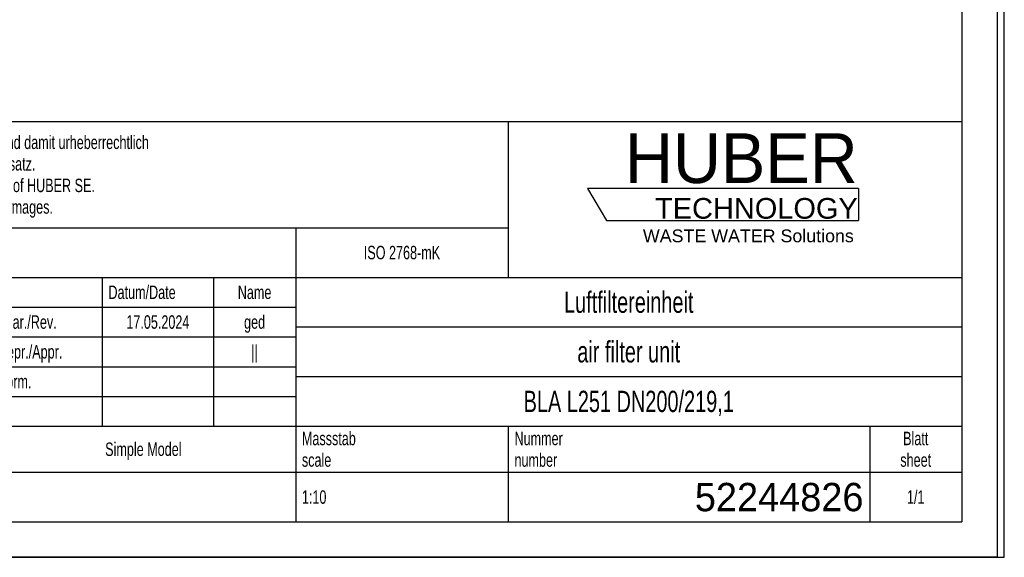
# Model space of a CAD drawing. Header units: millimetres. Extents: x 0 to 2100, y 0 to 2970.
# Tile 2 of 7: x 711 to 2100, y 0 to 759. Entities that reach past the tile are written whole.
import ezdxf

# ---------------------------------------------------------------- set-up
doc = ezdxf.new("R2010")
doc.units = ezdxf.units.MM
doc.header["$LTSCALE"] = 193.6
doc.layers.get('0').update_dxf_attribs({"linetype": 'CONTINUOUS'})
doc.layers.add('_ZEICHNUNGSELEM', color=7, linetype='CONTINUOUS')
doc.layers.add('HUBER_Logo_BL0', color=7, linetype='CONTINUOUS')
doc.styles.get("Standard").update_dxf_attribs({"font": 'txt', "width": 0.7})
doc.styles.add('TEXTSTYLE_2', font='txt')
doc.styles.add('TEXTSTYLE_3', font='arial.ttf')
doc.styles.add('TEXTSTYLE_5', font='txt', dxfattribs={"width": 0.8})
doc.styles.add('TEXTSTYLE_6', font='txt')

# ---------------------------------------------------------------- blocks, each defined once
blk = doc.blocks.new('HUBER_LOGO_BL0', base_point=(1705.8, 504.8))
at = {"layer": 'HUBER_Logo_BL0', "color": 5, "linetype": 'Continuous'}
for p, q in [((1894.2, 520.3), (1511.7, 520.3)), ((1511.7, 520.3), (1538.7, 475.3)), ((1894.2, 520.3), (1894.2, 475.3)), ((1538.7, 475.3), (1894.2, 475.3))]:
    blk.add_line(p, q, dxfattribs=at)
at = {"layer": 'HUBER_Logo_BL0', "color": 2, "linetype": 'Continuous', "attachment_point": 3, "line_spacing_factor": 0.78}
for s, insert, char_height, width, style in [('HUBER\\P\\fArial;\\H29.25;TECHNOLOGY ', (1893.2, 598.3), 70.2, 387.672, 'TEXTSTYLE_2'), ('WASTE WATER Solutions', (1887.6, 462.6), 18, 297.033, 'TEXTSTYLE_3')]:
    blk.add_mtext(s, dxfattribs=dict(at, insert=insert, char_height=char_height, width=width, style=style))
blk = doc.blocks.new('*T6')
at = {"color": 3, "linetype": 'Continuous'}
for p, q in [((0, 0), (1840, 0)), ((0, 0), (0, -565)), ((1200, 0), (1200, -220)), ((1840, 0), (1840, -565)), ((0, -150), (1200, -150)), ((900, -150), (900, -565)), ((0, -220), (1840, -220)), ((80, -220), (80, -430)), ((270, -220), (270, -495)), ((385, -220), (385, -430)), ((470, -220), (470, -495)), ((627, -220), (627, -430)), ((784, -220), (784, -430)), ((0, -262), (900, -262)), ((900, -290), (1840, -290)), ((0, -304), (900, -304)), ((0, -346), (900, -346)), ((900, -360), (1840, -360)), ((470, -388), (900, -388)), ((0, -430), (1840, -430)), ((1200, -430), (1200, -565)), ((1710, -430), (1710, -565)), ((0, -495), (1840, -495)), ((0, -565), (1840, -565))]:
    blk.add_line(p, q, dxfattribs=at)
at = {"layer": '_ZEICHNUNGSELEM', "color": 2, "linetype": 'Continuous', "line_spacing_factor": 0.96}
for s, insert, char_height, width, attachment_point in [('Diese Zeichnung ist geistiges Eigentum der Fa. HUBER SE und damit urheberrechtlich \\Pgeschuetzt. Zuwiderhandlungen verpflichten zum Schadensersatz.\\PThis is a copyrighted drawing which is the intellectual property of HUBER SE.\\PAny contravening offender will be held liabel for payment of damages.', (8.75, -19.9), 19, 2214.8571, 1), ('Technische Aenderungen vorbehalten / Subject to change', (8.75, -175), 20, 1524.7619, 1), ('ISO 2768-mK', (1050, -175.5), 19, 332.9524, 2), ('Datum/Date', (635.75, -231.5), 19, 292.2381, 1), ('Name', (842, -231.5), 19, 126.6667, 2), ('Luftfiltereinheit', (1370, -240), 30, 641.4286, 2), ('Bear./Rev.', (478.75, -273.5), 19, 272.3333, 1), ('17.05.2024', (705.5, -273.5), 19, 278.6667, 2), ('ged', (842, -273.5), 19, 88.6667, 2), ('Gepr./Appr.', (478.75, -315.5), 19, 299.4762, 1), ('||', (842, -315.5), 19, 50.6667, 2), ('air filter unit', (1370, -310), 30, 581.4286, 2), ('-', (40, -315.5), 19, 34.381, 2), ('-', (175, -315.5), 19, 34.381, 2), ('-', (327.5, -315.5), 19, 34.381, 2), ('-', (427.5, -315.5), 19, 34.381, 2), ('Norm. ', (478.75, -357.5), 19, 175.5238, 1), ('Revi-\\Psion', (8.75, -363.3), 19, 138.4286, 1), ('Aenderung\\PModification', (175, -363.3), 19, 303.0952, 2), ('Tag\\PDate', (327.5, -363.3), 19, 117.619, 2), ('Name', (427.5, -378.5), 19, 126.6667, 2), ('BLA L251 DN200/219,1', (1370, -380), 30, 891.4286, 2), ('Projekt\\Pproject', (8.75, -437.8), 19, 183.6667, 1), ('Massstab\\Pscale', (908.75, -437.8), 19, 224.381, 1), ('Nummer\\Pnumber', (1208.75, -437.8), 19, 186.381, 1), ('Blatt\\Psheet', (1775, -437.8), 19, 137.5238, 2), ('Simple Model', (685, -453), 19, 328.4286, 2), ('1:10', (908.75, -520.5), 19, 94.0952, 1), ('1/1', (1775, -520.5), 19, 79.619, 2)]:
    blk.add_mtext(s, dxfattribs=dict(at, insert=insert, char_height=char_height, width=width, attachment_point=attachment_point))
for s, insert, char_height, width, attachment_point, style in [('52244826', (1701.25, -510), 40, 600, 3, 'TEXTSTYLE_6'), ('-', (8.75, -517.5), 25, 18.3333, 1, 'TEXTSTYLE_5')]:
    blk.add_mtext(s, dxfattribs=dict(at, insert=insert, char_height=char_height, width=width, attachment_point=attachment_point, style=style))

msp = doc.modelspace()

# ---------------------------------------------------------------- linework, layer by layer
at = {"color": 7, "linetype": 'Continuous'}
for p, q in [((2100, 0), (2100, 2970)), ((2100, 0), (2100, 2970)), ((0, 0), (2100, 0)), ((0, 0), (2100, 0))]:
    msp.add_line(p, q, dxfattribs=at)
at = {"color": 3, "linetype": 'Continuous'}
for p, q in [((2090, 2950), (2090, 0)), ((2090, 0), (0, 0))]:
    msp.add_line(p, q, dxfattribs=at)
at = {"color": 5, "linetype": 'Continuous'}
for p in [(2040, 2900), (200, 50)]:
    msp.add_line(p, (2040, 50), dxfattribs=at)

# ---------------------------------------------------------------- block references
msp.add_blockref('*T6', (200, 615))
at = {"layer": 'HUBER_Logo_BL0'}
msp.add_blockref('HUBER_LOGO_BL0', (1705.8, 504.77), dxfattribs=at)

doc.saveas('drawing.dxf')
